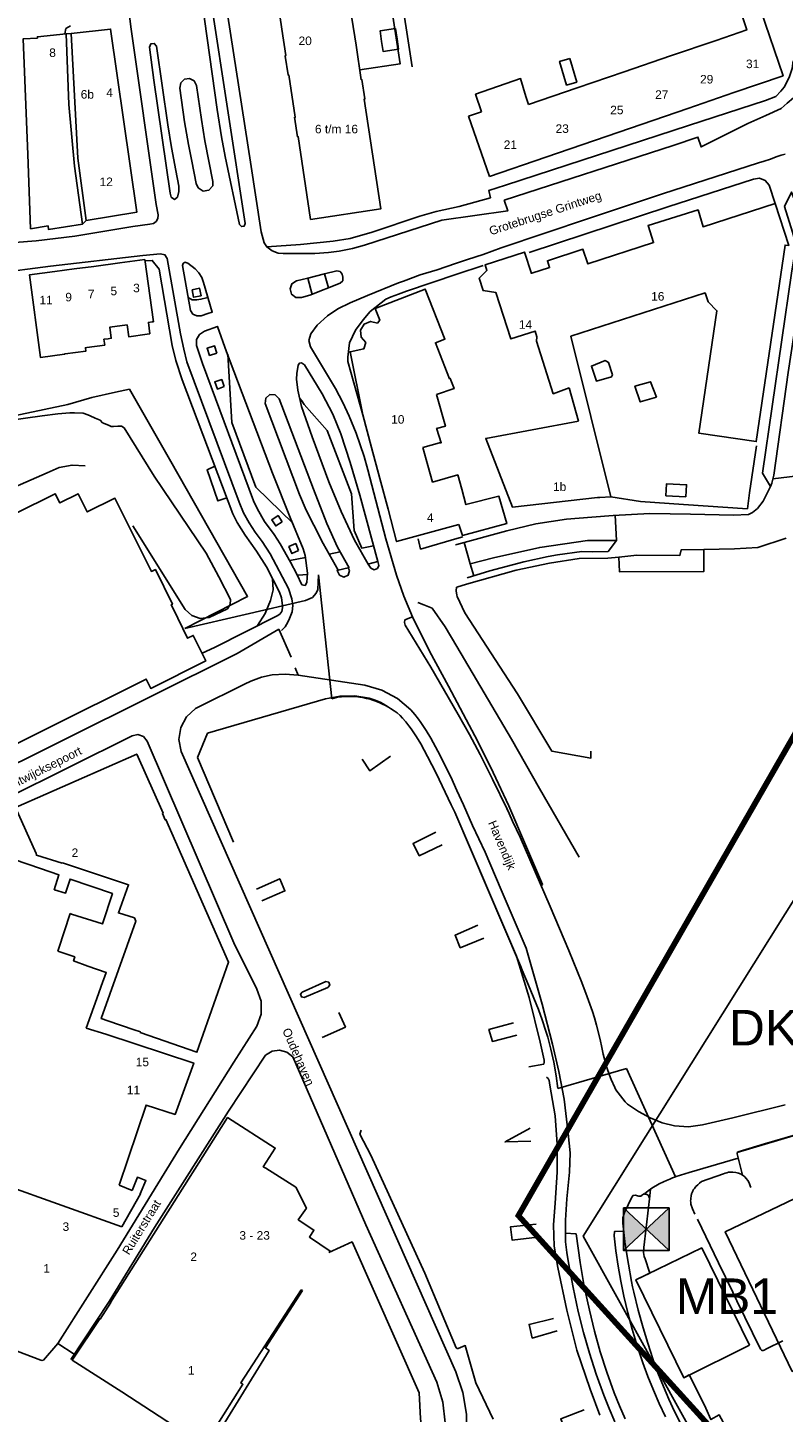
# Model space of a CAD drawing. Extents: x 158343 to 162498, y 431347 to 434500.
# Tile 18 of 220: x 158509 to 158641, y 433246 to 433490. Entities that reach past the tile are written whole.
import ezdxf

# ---------------------------------------------------------------- set-up
doc = ezdxf.new("R2010")
doc.units = 0
doc.header["$LTSCALE"] = 10
doc.header["$MEASUREMENT"] = 0
doc.layers.add('000_onzichtbaar', color=8, linetype='CONTINUOUS', plot=False)
doc.layers.add('MEET', color=6, linetype='CONTINUOUS', plot=False)
for name, color, linetype in [('33_trappen en balustraden', 252, 'CONTINUOUS'), ('44_plafonds', 8, 'CONTINUOUS'), ('47_binneninrichting', 8, 'CONTINUOUS'), ('BORING-MWH', 7, 'CONTINUOUS'), ('G02', 8, 'CONTINUOUS'), ('HUISNUM', 7, 'CONTINUOUS'), ('SONDERING', 7, 'CONTINUOUS'), ('STRNM', 7, 'CONTINUOUS'), ('T05', 8, 'CONTINUOUS'), ('X-XX-AL-grens_project-G', 7, 'AL-grens_project')]:
    doc.layers.add(name, color=color, linetype=linetype)
doc.styles.add('STANDAARD', font='arial.ttf')
doc.styles.get("Standard").update_dxf_attribs({"font": 'arial.ttf'})
doc.styles.add('Style-STANDARD', font='arial.ttf')
doc.linetypes.add('AL-grens_project', pattern='A,3.5,-2,[8,CCS.shx,S=2.5,R=0,X=0,Y=0],-2,3.5', length=11)

# ---------------------------------------------------------------- blocks, each defined once
blk = doc.blocks.new('SONDERING')
at = {"layer": 'SONDERING', "transparency": 33554687}
h = blk.add_hatch(color=256, dxfattribs=at)
h.dxf.hatch_style = 1
h.paths.add_polyline_path([(0, -1.65), (1.418, 0.843), (-1.418, 0.843)])
at = {"layer": 'SONDERING'}
blk.add_lwpolyline([(0, -1.65), (1.418, 0.843), (-1.418, 0.843), (0, -1.65)], dxfattribs=at)
blk.add_circle((0, 0), 1.65, dxfattribs=at)
blk.add_attdef('BNO', (-2.722, 3.368), '', height=2.5, dxfattribs=at)
blk = doc.blocks.new('BO-30M')
at = {"layer": 'BORING-MWH'}
blk.add_lwpolyline([(-1.6, 1.5), (1.6, 1.5), (1.6, -1.5), (-1.6, -1.5)], close=True, dxfattribs=at)
for points in [[(-1.6, 1.5), (1.6, -1.5)], [(1.6, 1.5), (-1.6, -1.5)]]:
    blk.add_lwpolyline(points, dxfattribs=at)
blk.add_solid([(-1.6, 1.5), (1.6, -1.5), (-1.6, -1.5), (1.6, 1.5)], dxfattribs=at)
at = {"layer": 'BORING-MWH', "style": 'STANDAARD'}
blk.add_attdef('BNO', (-3.034, 3.635), '', height=2.5, dxfattribs=at)

msp = doc.modelspace()

# ---------------------------------------------------------------- linework, layer by layer
at = {"layer": '000_onzichtbaar'}
msp.add_lwpolyline([(158938.02, 433446.9), (158913.82, 433419.8), (158897.46, 433403.47), (158885.65, 433394.63), (158873.13, 433386.84), (158860.88, 433380.57), (158782.77, 433347.86), (158766.1, 433341.07), (158677.46, 433305.16), (158633.18, 433291.97)], dxfattribs=at)
at = {"layer": '33_trappen en balustraden', "flags": 128}
for points in [[(158502.85, 433420.31), (158508.14, 433421.06), (158511.05, 433421.51), (158513.78, 433421.81), (158515.91, 433422.02), (158516.75, 433422.02), (158518.25, 433421.93), (158519.06, 433421.66), (158519.51, 433421.51), (158520.38, 433421.06), (158521.22, 433420.7), (158521.67, 433420.28), (158522.69, 433419.86), (158523.2, 433419.62), (158523.56, 433419.62), (158524.34, 433419.68), (158525, 433419.68), (158525.45, 433419.38), (158530.76, 433410.89), (158539.85, 433397.36), (158542.07, 433393.16)], [(158518.61, 433412.7), (158516.31, 433412.83), (158514.04, 433412.42), (158511.94, 433411.48)], [(158511.94, 433411.48), (158501.99, 433407.13), (158482.89, 433397.63), (158469.99, 433391.67)], [(158536.17, 433387.46), (158527.01, 433402.16)], [(158542.07, 433393.16), (158544.16, 433389.2)], [(158544.16, 433389.2), (158544.09, 433388.31), (158543.61, 433387.56)], [(158540.4, 433386.01), (158538.83, 433385.88), (158537.34, 433386.39), (158536.17, 433387.46)], [(158543.61, 433387.56), (158540.4, 433386.01)]]:
    msp.add_lwpolyline(points, dxfattribs=at)
at = {"layer": '44_plafonds', "flags": 128}
for points in [[(158553.16, 433489.48), (158552.44, 433494.24)], [(158632.6, 433478.3), (158641.23, 433481.26), (158637.3, 433492.72), (158634.1, 433491.62), (158634.84, 433489.34), (158629.45, 433487.49)], [(158566.21, 433486.62), (158565.49, 433491.37)], [(158508.53, 433467.45), (158507.7, 433487.74), (158510.23, 433487.89)], [(158510.23, 433487.89), (158510.23, 433488.13), (158515.25, 433488.63), (158515.74, 433476.21), (158516.75, 433465.39), (158518.17, 433455.2), (158512.17, 433454.24), (158512.12, 433454.86)], [(158516.17, 433488.72), (158523.09, 433489.47), (158527.68, 433457.26), (158518.81, 433455.8), (158517.33, 433466.77), (158516.17, 433488.72)], [(158553.76, 433484.73), (158553.75, 433484.79), (158553.86, 433484.81), (158553.16, 433489.48)], [(158570.7, 433487.3), (158570.42, 433489.14), (158573.12, 433489.55), (158573.4, 433487.72)], [(158570.7, 433487.3), (158570.96, 433485.54), (158573.67, 433485.96), (158573.4, 433487.72)], [(158566.21, 433486.62), (158567.13, 433480.58), (158567.23, 433480.6), (158567.75, 433477.2), (158567.63, 433477.17), (158570.56, 433457.89), (158558.21, 433456.02), (158556.04, 433470.57), (158555.91, 433470.56), (158555.39, 433473.96), (158555.51, 433473.98), (158554.38, 433481.42), (158554.26, 433481.41), (158553.76, 433484.73)], [(158629.45, 433487.49), (158621.43, 433484.75)], [(158603.76, 433484.33), (158604.99, 433480.15), (158603.2, 433479.62), (158601.97, 433483.8), (158603.76, 433484.33)], [(158621.43, 433484.75), (158613.3, 433481.97)], [(158596.04, 433477.61), (158595.11, 433480.78), (158587.19, 433478.02), (158588.26, 433474.93)], [(158613.3, 433481.97), (158605.03, 433479.14)], [(158605.03, 433479.14), (158596.5, 433476.22)], [(158624.52, 433475.53), (158632.6, 433478.3)], [(158596.5, 433476.22), (158596.04, 433477.61)], [(158616.45, 433472.77), (158624.52, 433475.53)], [(158588.26, 433474.93), (158585.96, 433474.15)], [(158589.64, 433463.58), (158585.96, 433474.15)], [(158608.09, 433469.9), (158616.45, 433472.77)], [(158599.57, 433466.98), (158608.09, 433469.9)], [(158512.12, 433454.86), (158509.02, 433454.38), (158508.53, 433467.45)], [(158589.64, 433463.58), (158599.57, 433466.98)], [(158603.92, 433435.5), (158627.53, 433443.1), (158628.05, 433441.51), (158629.6, 433439.96), (158626.44, 433418.43), (158636.52, 433416.95), (158641.59, 433451.51), (158642.21, 433451.42), (158639.83, 433458.81), (158627.16, 433454.73), (158626.3, 433457.69), (158617.5, 433454.96), (158618.48, 433451.93), (158606.9, 433448.2), (158606.07, 433450.76), (158599.83, 433448.75), (158600.21, 433447.55), (158597.07, 433446.54)], [(158524.73, 433448.38), (158529.08, 433448.96), (158530.6, 433438.02), (158530.4, 433438)], [(158597.07, 433446.54), (158597.02, 433446.52), (158595.82, 433450.27), (158588.88, 433448.03), (158589.2, 433447.03), (158587.84, 433445.67), (158588.53, 433443.51), (158590.75, 433443.18), (158593.38, 433435.01), (158597.67, 433436.39), (158597.99, 433435.38), (158597.88, 433434.63), (158600.86, 433425.38), (158603.63, 433426.4)], [(158514.99, 433432.39), (158515, 433432.3), (158510.78, 433431.73), (158508.83, 433446.25), (158513.26, 433446.84)], [(158513.26, 433446.84), (158516.68, 433447.3)], [(158516.68, 433447.3), (158520.12, 433447.76)], [(158520.12, 433447.76), (158524.73, 433448.38)], [(158569.97, 433437.8), (158570.38, 433438.28), (158569.57, 433440.33), (158578.36, 433443.78), (158581.81, 433434.99), (158580.15, 433434.34), (158582.64, 433428.01), (158582.74, 433428.05), (158583.43, 433426.28), (158580.36, 433425.24)], [(158526.01, 433437.46), (158522.93, 433437.05), (158523.19, 433435.11), (158522.63, 433435.04)], [(158529.5, 433435.83), (158526.29, 433435.35), (158526.01, 433437.46)], [(158530.4, 433438), (158529.72, 433437.92), (158530, 433435.9)], [(158567.94, 433434.4), (158567.12, 433435.32), (158567.01, 433436.54), (158567.64, 433437.6), (158568.77, 433438.08), (158569.97, 433437.8)], [(158521.91, 433434.94), (158522.05, 433433.92), (158518.89, 433433.49)], [(158522.63, 433435.04), (158521.91, 433434.94)], [(158530, 433435.9), (158529.5, 433435.83)], [(158567.94, 433434.4), (158567.55, 433433.25), (158565.15, 433432.76), (158567.38, 433421.68), (158568.91, 433415.93)], [(158609.04, 433407.14), (158610.98, 433407.23), (158603.92, 433435.5)], [(158515.11, 433432.41), (158514.99, 433432.39)], [(158518.89, 433433.49), (158518.66, 433433.46), (158518.75, 433432.88), (158515.11, 433432.41)], [(158580.36, 433425.24), (158581.89, 433419.67), (158580.36, 433419.25), (158580.39, 433419.16)], [(158603.63, 433426.4), (158605.28, 433420.53)], [(158605.28, 433420.53), (158588.99, 433417.51), (158593.7, 433405.41), (158608.6, 433407.12)], [(158580.39, 433419.16), (158581.16, 433416.76), (158580.85, 433416.76), (158577.95, 433415.9)], [(158568.91, 433415.93), (158570.38, 433410.45)], [(158577.95, 433415.9), (158578.84, 433412.74)], [(158584.78, 433408.57), (158584.07, 433411.1), (158579.65, 433409.84), (158578.84, 433412.74)], [(158570.38, 433410.45), (158571.82, 433405.05)], [(158455.69, 433373.04), (158453.44, 433373.79), (158455.58, 433380.18), (158456.85, 433379.76), (158513.35, 433407.8), (158514.15, 433406.19), (158517.38, 433407.8), (158518.99, 433404.58), (158523.83, 433407), (158530.26, 433394.12), (158530.94, 433394.46), (158533.93, 433388.37), (158533.74, 433388.28), (158534.06, 433387.6), (158536.6, 433382.39), (158537.59, 433382.88), (158539.8, 433378.4), (158530.14, 433373.58), (158529.34, 433375.2), (158493.9, 433357.56), (158454.89, 433370.65), (158455.69, 433373.04)], [(158584.28, 433402.4), (158584.93, 433400.43), (158592.68, 433402.53), (158591.3, 433407.34), (158585.51, 433405.87), (158584.78, 433408.57)], [(158620.65, 433407.41), (158620.77, 433409.56), (158624.28, 433409.38), (158624.15, 433407.26)], [(158624.15, 433407.26), (158620.65, 433407.41)], [(158571.82, 433405.05), (158573.33, 433399.39), (158584.28, 433402.4)], [(158608.6, 433407.12), (158609.04, 433407.14)], [(158506.39, 433352.64), (158509.98, 433344.54), (158510.06, 433344.24), (158514.59, 433342.85), (158514.6, 433342.89), (158526.23, 433339.05), (158524.45, 433334.11), (158527.27, 433333.21), (158527.51, 433332.67), (158521.43, 433315.52), (158522.62, 433315.13), (158527.21, 433313.57), (158528.33, 433313.17), (158528.3, 433313.08), (158538.24, 433309.62), (158543.8, 433325.44), (158532.79, 433350.5), (158532.68, 433350.45), (158532.18, 433351.57), (158532.29, 433351.63), (158527.67, 433362.03), (158506.39, 433352.64)], [(158510.79, 433341.91), (158499.06, 433345.87), (158497.42, 433341.04)], [(158510.79, 433341.91), (158513.99, 433340.82), (158513.17, 433338.16), (158513.23, 433338.14)], [(158513.23, 433338.14), (158515.16, 433337.6), (158515.96, 433340.06), (158523.39, 433337.5), (158521.63, 433332.17), (158516.19, 433333.91)], [(158513.92, 433327.72), (158515.97, 433333.98)], [(158516.19, 433333.91), (158515.97, 433333.98)], [(158513.8, 433327.36), (158513.92, 433327.72)], [(158513.8, 433327.36), (158516.78, 433326.38), (158516.57, 433325.65), (158519.1, 433324.76)], [(158519.1, 433324.76), (158522.31, 433323.64), (158521.44, 433321.23)], [(158518.81, 433313.82), (158520.96, 433319.89)], [(158520.96, 433319.89), (158521.44, 433321.23)], [(158524.58, 433286.22), (158529.31, 433300.31), (158534.4, 433298.67), (158537.69, 433307.7), (158522.27, 433312.77), (158518.81, 433313.82)], [(158525.05, 433249.89), (158516.33, 433255.46), (158521.18, 433262.75), (158521.24, 433262.71), (158523.13, 433265.59), (158523.06, 433265.63), (158543.62, 433298.13), (158552.01, 433292.75), (158549.91, 433289.47), (158550.33, 433289.21)], [(158673.02, 433298.11), (158631.08, 433278.05), (158642.83, 433253.49), (158677.99, 433270.31), (158676.1, 433274.3), (158682.97, 433277.56), (158673.02, 433298.11)], [(158550.33, 433289.21), (158555.6, 433285.91), (158557.49, 433282.2), (158556.06, 433280.15), (158558.81, 433278.35), (158558.02, 433277.12), (158561.63, 433274.66), (158561.45, 433274.38)], [(158504.11, 433286.42), (158525.07, 433278.89)], [(158526.89, 433285.28), (158524.58, 433286.22)], [(158526.89, 433285.28), (158527.8, 433287.62), (158529.29, 433287.04), (158528.29, 433284.71)], [(158525.07, 433278.89), (158528.35, 433284.69), (158528.29, 433284.71)], [(158561.45, 433274.38), (158565.51, 433276.27), (158577.3, 433249.72), (158577.55, 433245.22), (158577.99, 433240.67), (158578.14, 433240.56), (158577.85, 433240.22), (158576.52, 433234.82), (158569.04, 433222.67), (158540.52, 433240.24), (158550.93, 433257.18), (158550.27, 433257.62), (158556.8, 433267.71)], [(158635.31, 433258.12), (158626.94, 433275.2), (158615.38, 433269.6), (158623.79, 433252.4), (158635.31, 433258.12)], [(158525.05, 433249.89), (158539.5, 433240.47), (158546.33, 433251.23), (158545.96, 433251.47), (158556.55, 433267.87)], [(158556.55, 433267.87), (158556.8, 433267.71)]]:
    msp.add_lwpolyline(points, dxfattribs=at)
at = {"layer": '47_binneninrichting', "flags": 128}
for points in [[(158542.4, 433500), (158542.61, 433498.58), (158547.68, 433466.09), (158549.54, 433453.85), (158550.08, 433451.9), (158550.53, 433451.18), (158551.46, 433450.49), (158552.51, 433450.1), (158553.41, 433450.01), (158555.84, 433450.01), (158558.99, 433450.04), (158561.36, 433450.19), (158563.25, 433450.46), (158565.56, 433450.88), (158567.66, 433451.51), (158581.29, 433455.9)], [(158571.41, 433500), (158571.55, 433499.04), (158573.93, 433483.34), (158566.86, 433482.3)], [(158576.04, 433482.85), (158573.77, 433497.7), (158580.55, 433500)], [(158525.94, 433495.69), (158526.62, 433489.86), (158531.11, 433458.64)], [(158545.75, 433455.12), (158543.23, 433467.1), (158542.59, 433470.53), (158541.83, 433475.35), (158539.16, 433494.15), (158540.72, 433494.21), (158546.74, 433455.28)], [(158516.02, 433490.06), (158515.21, 433489.57), (158515.01, 433488.65)], [(158515.25, 433488.63), (158516.17, 433488.72)], [(158531.14, 433486.49), (158530.75, 433486.96), (158530.14, 433486.88), (158529.89, 433486.32)], [(158529.89, 433486.32), (158530.69, 433480.5), (158533.55, 433460.65), (158533.75, 433459.9)], [(158531.14, 433486.49), (158533.14, 433472.62), (158533.77, 433468.66), (158534.56, 433464.6), (158535.07, 433461.83), (158535.05, 433460.9), (158534.81, 433459.91)], [(158592.44, 433462.01), (158624.6, 433472.54), (158638.13, 433476.89), (158639.93, 433477.64), (158640.86, 433478.57), (158641.43, 433479.29), (158642.27, 433480.94), (158642.81, 433482.56), (158643.02, 433483.88)], [(158638.19, 433474.31), (158640.92, 433475.51), (158641.94, 433476.47), (158643.05, 433477.4), (158643.74, 433478.3), (158644.4, 433479.32), (158645, 433480.82), (158645.39, 433482.2), (158645.96, 433484.3)], [(158538.2, 433479.53), (158537.79, 433480.36), (158536.97, 433480.79), (158536.05, 433480.66), (158535.39, 433480), (158535.24, 433479.09)], [(158535.24, 433479.09), (158536.07, 433473.16), (158536.78, 433469.21), (158537.37, 433466.23), (158538.14, 433462.34), (158538.45, 433461.55)], [(158538.2, 433479.53), (158539.06, 433473.59), (158539.65, 433469.83), (158541.07, 433462.7), (158541.03, 433461.91)], [(158621.94, 433468.99), (158626.26, 433470.48), (158626.83, 433468.77), (158635.05, 433472.89), (158638.19, 433474.31)], [(158592.24, 433459.42), (158621.94, 433468.99)], [(158607.05, 433456.19), (158620.07, 433460.54), (158636.93, 433465.94), (158637.89, 433466.24), (158639, 433466.63), (158640.02, 433466.99), (158640.89, 433467.29), (158641.61, 433467.47)], [(158638.79, 433462.05), (158638.09, 433462.86), (158637.09, 433463.24), (158636.04, 433463.09)], [(158538.45, 433461.55), (158539.32, 433461), (158540.34, 433461.15), (158541.03, 433461.91)], [(158592.44, 433462.01), (158589.53, 433461.07), (158589.81, 433459.82), (158584.33, 433458.28), (158580.29, 433457.43), (158577.41, 433456.56), (158569.01, 433453.8), (158565.17, 433452.66), (158562.17, 433452.19), (158556.44, 433451.58), (158550.52, 433451.19)], [(158596.61, 433450.22), (158621, 433458.23), (158636.04, 433463.09)], [(158639.03, 433409.09), (158638.34, 433410.26), (158637.59, 433411.4), (158642.69, 433446.56), (158643.41, 433450.91), (158643.32, 433452.32), (158642.9, 433453.79), (158641.49, 433458.29), (158642.72, 433460.81), (158643.56, 433458.5), (158645, 433453.67), (158645.33, 433451.99), (158645.15, 433449.08), (158642.15, 433429.13), (158639.6, 433411.07), (158639.24, 433409.63), (158639.03, 433409.09)], [(158638.79, 433462.05), (158639.83, 433458.81)], [(158639.45, 433410.41), (158645.75, 433411.16), (158646.32, 433420.64), (158647.79, 433436.21), (158650.7, 433462.25), (158643.32, 433459.46)], [(158531.11, 433458.64), (158531.43, 433456.81)], [(158533.75, 433459.9), (158534.28, 433459.53), (158534.81, 433459.91)], [(158581.29, 433455.9), (158592.85, 433457.52), (158592.24, 433459.42)], [(158531.43, 433456.81), (158531.37, 433456.2), (158531.07, 433455.67)], [(158568.22, 433442.65), (158573.69, 433444.85), (158574.56, 433445.18), (158577.47, 433446.29), (158580.44, 433447.16), (158583.68, 433448.24), (158585.81, 433448.96), (158588.51, 433449.86), (158591.72, 433451.03), (158607.05, 433456.19)], [(158530, 433455.18), (158527, 433454.75), (158516.79, 433453.07), (158510.03, 433452.24), (158503.22, 433451.71)], [(158531.07, 433455.67), (158530.59, 433455.31), (158530, 433455.18)], [(158545.75, 433455.12), (158546.07, 433454.75), (158546.55, 433454.83), (158546.74, 433455.28)], [(158464.19, 433443.77), (158470.7, 433444.13), (158481.47, 433444.88), (158493.35, 433445.78), (158502.56, 433446.53), (158512.52, 433447.79), (158528.72, 433449.68)], [(158528.72, 433449.68), (158531.87, 433449.99)], [(158529.29, 433448.71), (158530.39, 433448.8), (158531.63, 433447.26), (158533.92, 433433.84), (158534.53, 433431.23), (158535.67, 433427.83), (158544.56, 433404.26), (158545.33, 433402.71), (158546.74, 433400.51), (158548.73, 433397.7), (158550.45, 433394.93), (158552.73, 433390.48), (158553.09, 433389.48), (158553.27, 433388.12)], [(158533.01, 433449.13), (158532.63, 433449.81), (158531.87, 433449.99)], [(158533.01, 433449.13), (158535.34, 433435.88), (158535.94, 433433.23), (158536.46, 433431), (158545.67, 433406.3), (158546.42, 433404.41), (158547.4, 433402.67), (158548.48, 433401.02), (158549.7, 433399.38), (158551.14, 433397.21), (158554.32, 433391.13), (158554.92, 433389.33), (158555.1, 433388.14), (158554.98, 433387.02), (158554.53, 433385.83)], [(158536.14, 433448.47), (158535.8, 433448.29), (158535.72, 433447.92)], [(158535.72, 433447.92), (158537.1, 433439.98)], [(158536.14, 433448.47), (158536.62, 433448.34), (158537.94, 433447.34), (158538.57, 433446.62), (158539.09, 433445.8), (158539.4, 433444.92), (158540.95, 433439.71), (158540.18, 433439.45), (158539, 433439.07)], [(158557.71, 433445.71), (158560.64, 433446.43)], [(158560.64, 433446.43), (158562.82, 433446.97)], [(158560.64, 433446.43), (158561.34, 433443.98)], [(158563.77, 433446.36), (158563.41, 433446.85), (158562.82, 433446.97)], [(158563.77, 433446.36), (158563.91, 433445.84)], [(158564.75, 433431.05), (158564.75, 433431.77), (158565.08, 433434.29), (158566.1, 433436.54), (158567.45, 433438.34), (158568.71, 433439.81), (158571.41, 433441.97), (158572.37, 433442.42), (158573.66, 433442.9), (158575.04, 433443.38), (158583.91, 433446.38), (158588.51, 433447.94)], [(158538.99, 433442.6), (158538.71, 433443.92), (158537.42, 433443.62), (158537.65, 433442.32), (158538.99, 433442.6)], [(158555.73, 433445.22), (158554.93, 433444.69), (158554.61, 433443.79), (158554.88, 433442.87), (158555.65, 433442.3), (158556.6, 433442.3)], [(158555.73, 433445.22), (158557.71, 433445.71)], [(158556.6, 433442.3), (158558.11, 433442.7), (158563.41, 433444.8)], [(158557.71, 433445.71), (158558.49, 433442.83)], [(158563.41, 433444.8), (158563.87, 433445.22), (158563.91, 433445.84)], [(158536.69, 433442.31), (158537.41, 433441.88), (158538.24, 433441.85)], [(158538.24, 433441.85), (158538.96, 433441.97), (158539.91, 433442.2)], [(158539.91, 433442.2), (158540.06, 433442.37), (158540.1, 433442.59)], [(158558.23, 433435.9), (158559.4, 433437.42), (158561.2, 433439.04), (158563, 433440.27), (158565.16, 433441.35), (158568.22, 433442.65)], [(158537.1, 433439.98), (158537.55, 433439.37), (158538.24, 433439.04), (158539, 433439.07)], [(158539.59, 433436.36), (158541.84, 433437.2), (158543.47, 433432.72), (158551.51, 433411.41), (158554.63, 433403.63), (158556.93, 433398.09), (158557.28, 433396.93), (158557.68, 433393.85), (158557.55, 433392.19)], [(158539.59, 433436.36), (158538.7, 433435.81), (158538.2, 433434.89), (158538.2, 433433.84)], [(158558.23, 433435.9), (158557.91, 433434.75), (158558.19, 433433.6)], [(158538.2, 433433.84), (158539.2, 433430.68), (158548.21, 433406.57), (158548.88, 433405.06), (158550.12, 433402.92), (158551.84, 433400.6), (158552.89, 433399), (158554.69, 433395.76), (158555.8, 433393.64), (158556.66, 433391.76)], [(158541.73, 433432.53), (158541.34, 433433.77), (158540.04, 433433.36), (158540.48, 433432.12), (158541.73, 433432.53)], [(158543.67, 433432.32), (158544.39, 433420.3), (158548.57, 433408.92), (158555.15, 433402.54)], [(158558.19, 433433.6), (158562.6, 433426.29), (158563.9, 433423.8), (158565.01, 433421.45), (158566.23, 433418.44), (158567.6, 433414.35), (158568.29, 433412), (158571.46, 433399.88)], [(158568.82, 433394.72), (158568.31, 433395.4), (158565.95, 433399.65), (158563.57, 433404.65), (158561.45, 433409.91), (158558.47, 433417.79), (158556.63, 433423.1), (158556, 433425.98), (158555.75, 433427.93), (158555.77, 433428.9), (158556.05, 433430.39)], [(158556.63, 433430.78), (158556.25, 433430.72), (158556.05, 433430.39)], [(158556.63, 433430.78), (158557.14, 433430.44), (158560.26, 433425.33), (158562.1, 433421.76), (158562.91, 433419.93), (158563.52, 433418.31), (158565.16, 433413.28), (158566.89, 433407.52), (158570.05, 433395.86)], [(158567.38, 433421.68), (158564.75, 433431.05)], [(158611.25, 433428.71), (158610.56, 433430.87), (158609.96, 433431.2), (158607.56, 433430.24), (158608.43, 433427.6), (158611.1, 433428.32), (158611.25, 433428.71)], [(158543.06, 433426.66), (158542.62, 433427.87), (158541.39, 433427.44), (158541.85, 433426.18), (158543.06, 433426.66)], [(158618.99, 433424.75), (158617.94, 433427.48), (158615.21, 433426.7), (158616.14, 433423.94), (158618.99, 433424.75)], [(158552.69, 433424.5), (158552.02, 433425.17), (158551.07, 433425.21), (158550.34, 433424.61), (158550.22, 433423.66)], [(158565.02, 433394.79), (158562.96, 433398.41), (158561.07, 433402.54), (158558.71, 433408.58), (158552.69, 433424.5)], [(158556.3, 433424.55), (158556.68, 433424.12), (158557.09, 433423.47), (158561.1, 433418.9), (158565.43, 433407.77), (158565.88, 433401.3), (158567.2, 433398.24), (158569.29, 433398.66)], [(158550.22, 433423.66), (158556.27, 433407.64), (158557.45, 433404.91), (158558.76, 433402.26), (158560.4, 433399.04)], [(158610.98, 433407.23), (158616.17, 433406.45), (158623.73, 433405.91), (158634.95, 433405.16), (158635.31, 433407.92), (158636.56, 433416.21)], [(158543.5, 433407.06), (158541.93, 433406.52), (158540.04, 433411.97), (158541.41, 433412.61)], [(158583.7, 433398.79), (158583.91, 433398.84), (158592.68, 433401.29), (158597.81, 433402.49), (158603.18, 433403.33), (158607.62, 433403.69), (158611.37, 433403.99), (158617.82, 433404.29), (158624.96, 433404.17), (158632.49, 433404.02), (158635.13, 433404.14), (158635.85, 433404.5), (158636.75, 433405.22), (158637.74, 433406.51), (158639.03, 433409.09)], [(158553.21, 433402.86), (158552.5, 433403.95), (158551.38, 433403.23), (158552.1, 433402.14), (158553.21, 433402.86)], [(158611.94, 433399.58), (158611.73, 433404.01)], [(158571.46, 433399.88), (158573.33, 433393.49)], [(158577.1, 433399.89), (158577.55, 433398.07), (158583.91, 433399.94), (158584.94, 433400.24)], [(158627.29, 433397.98), (158632.67, 433398.08), (158636.78, 433398.32), (158641.78, 433399.97)], [(158556.12, 433397.83), (158555.61, 433399.03), (158554.4, 433398.51), (158554.93, 433397.27), (158556.12, 433397.83)], [(158560.4, 433399.04), (158563.05, 433394.37)], [(158561.46, 433397.19), (158563.39, 433397.58)], [(158586.26, 433395.44), (158585.21, 433399.21)], [(158585.75, 433393.01), (158589.71, 433394.24), (158595.68, 433395.8), (158599.97, 433396.73), (158601.62, 433397.06), (158605.88, 433397.63), (158607.74, 433397.57), (158610.47, 433397.63), (158611.94, 433399.58), (158606.84, 433399.55), (158598.47, 433398.35), (158590.37, 433396.55), (158586.26, 433395.44)], [(158627.29, 433397.98), (158627.33, 433394.14), (158612.49, 433394.04), (158612.4, 433396.66)], [(158615.54, 433397), (158623.1, 433396.94), (158623.31, 433397.9), (158627.29, 433397.98)], [(158554.55, 433396.06), (158557.34, 433396.57)], [(158568.3, 433395.42), (158570.05, 433395.86)], [(158568.82, 433394.72), (158569.36, 433394.44), (158569.95, 433394.62), (158570.23, 433395.16)], [(158570.05, 433395.86), (158570.23, 433395.16)], [(158583.86, 433391.35), (158583.91, 433391.37), (158585.6, 433391.9), (158594.36, 433394.36), (158600.18, 433395.56)], [(158586.26, 433395.44), (158586.89, 433393.37)], [(158600.18, 433395.56), (158605.43, 433396.38), (158610.41, 433396.45), (158612.4, 433396.66)], [(158612.4, 433396.66), (158615.54, 433397)], [(158551.2, 433389.01), (158551.63, 433390.91), (158551.52, 433392.85)], [(158556.01, 433393.49), (158557.65, 433393.6)], [(158563.08, 433394.38), (158562.87, 433394.3), (158563.3, 433393.45)], [(158564.84, 433394.75), (158563.08, 433394.38)], [(158563.3, 433393.45), (158564.07, 433393.1), (158564.84, 433393.46), (158565.08, 433394.27)], [(158564.84, 433394.75), (158565.02, 433394.79)], [(158565.08, 433394.27), (158564.84, 433394.75)], [(158573.33, 433393.49), (158574.62, 433389.79), (158576.13, 433386.17)], [(158556.66, 433391.76), (158557.25, 433391.66), (158557.55, 433392.19)], [(158607.44, 433362.56), (158607.47, 433361.33), (158600.6, 433362.56), (158594.54, 433372.61), (158585.3, 433386.86), (158583.95, 433389.74), (158583.91, 433389.96), (158583.77, 433390.7), (158583.86, 433391.36)], [(158548.91, 433384.6), (158550.23, 433386.71), (158551.2, 433389.01)], [(158552.83, 433386.6), (158553.17, 433387.11), (158553.3, 433387.72), (158553.27, 433388.12)], [(158577.03, 433388.66), (158578.1, 433388.27), (158579.57, 433387.7), (158581.88, 433384.37), (158583.91, 433380.92), (158593.49, 433364.63), (158598.44, 433355.96)], [(158539.14, 433379.75), (158541.32, 433380.77), (158552.33, 433386.32), (158552.83, 433386.6)], [(158553.1, 433383.75), (158553.73, 433384.41), (158554.2, 433385.2), (158554.53, 433385.83)], [(158574.76, 433385.65), (158574.69, 433385.16), (158574.85, 433384.69)], [(158576.13, 433386.17), (158574.76, 433385.65)], [(158576.13, 433386.17), (158579.09, 433380.12), (158582.43, 433373.96), (158587.59, 433364.22), (158590.29, 433358.78), (158593.07, 433352.94), (158596.14, 433345.65), (158598.97, 433339.1), (158598.7, 433338.9)], [(158552.61, 433383.97), (158545.31, 433379.73)], [(158554.8, 433379.07), (158552.61, 433383.97)], [(158574.85, 433384.69), (158579.33, 433377.33), (158584.17, 433368.99)], [(158545.31, 433379.73), (158499.53, 433356.91)], [(158551.46, 433375.95), (158549.57, 433375.54), (158547.74, 433374.87)], [(158556.04, 433375.88), (158553.75, 433376.1), (158551.46, 433375.95)], [(158556.04, 433375.88), (158555.53, 433377.2)], [(158556.04, 433375.88), (158567.76, 433374.11)], [(158546.94, 433374.49), (158537.99, 433370.03)], [(158547.74, 433374.87), (158547.34, 433374.69), (158546.94, 433374.49)], [(158575.85, 433369.78), (158573.49, 433371.81), (158570.75, 433373.28), (158567.76, 433374.11)], [(158560.85, 433371.74), (158540.08, 433365.68)], [(158568.52, 433371.85), (158565.97, 433372.25), (158563.39, 433372.21), (158560.85, 433371.74)], [(158568.52, 433371.85), (158569.54, 433371.49), (158570.43, 433371.12), (158570.96, 433370.83), (158571.45, 433370.55), (158571.91, 433370.26), (158572.28, 433370.05), (158572.92, 433369.61), (158573.41, 433369.25), (158573.95, 433368.78), (158574.39, 433368.36), (158574.97, 433367.72), (158575.5, 433367.01), (158575.87, 433366.46), (158576.81, 433365.06), (158577.6, 433363.8), (158578.76, 433361.6), (158580.25, 433358.64), (158582.89, 433353.12), (158583.53, 433351.79), (158594.37, 433326.51)], [(158537.99, 433370.03), (158536.42, 433368.58), (158535.42, 433366.7), (158535.09, 433364.58), (158535.48, 433362.48)], [(158575.85, 433369.78), (158576.54, 433369.01), (158577.16, 433368.18), (158577.56, 433367.59), (158578.51, 433366.16), (158579.36, 433364.82), (158580.57, 433362.53), (158582.83, 433358.02), (158583.91, 433355.65), (158585.07, 433353.08), (158586.69, 433349.48), (158588.86, 433344.8), (158591.7, 433338.15), (158593.79, 433333.25), (158596.09, 433327.89)], [(158584.17, 433368.99), (158586.11, 433365.48), (158588, 433361.95)], [(158526.85, 433365.24), (158504.73, 433354.22)], [(158529.52, 433364.28), (158528.85, 433365.09), (158527.87, 433365.44), (158526.85, 433365.24)], [(158529.52, 433364.28), (158544.73, 433328.84)], [(158539.68, 433364.71), (158538.35, 433361.41)], [(158540.08, 433365.68), (158539.68, 433364.71)], [(158583.76, 433253.41), (158535.47, 433362.48)], [(158538.35, 433361.41), (158544.7, 433346.55)], [(158567.27, 433361.13), (158568.61, 433359.1), (158572.26, 433361.63)], [(158588, 433361.95), (158590.17, 433357.62), (158592.79, 433352.24)], [(158598.44, 433355.96), (158605.43, 433343.93)], [(158592.29, 433353.35), (158593.08, 433351.59), (158593.71, 433350.23)], [(158593.71, 433350.24), (158595.02, 433347.42), (158600.3, 433335.21), (158603.56, 433327.48), (158605.86, 433321.86), (158606.83, 433319.34), (158607.73, 433316.77), (158608.09, 433315.66), (158608.47, 433314.34), (158609.12, 433311.86), (158609.4, 433310.47), (158609.64, 433309.28), (158609.79, 433308.61), (158610.28, 433306.93), (158610.71, 433305.56)], [(158580.2, 433348.31), (158576.23, 433346.31), (158577.32, 433344.15), (158581.35, 433346.07)], [(158548.7, 433338.3), (158552.8, 433340.12), (158553.72, 433337.97), (158549.63, 433336.21)], [(158587.61, 433331.95), (158583.59, 433330.18), (158584.52, 433327.97), (158588.66, 433329.67)], [(158548.8, 433320.71), (158544.73, 433328.84)], [(158600.69, 433311.01), (158598.92, 433318.07), (158596.09, 433327.89)], [(158599.27, 433308.2), (158598.54, 433311.4), (158596.64, 433319.21), (158594.37, 433326.51)], [(158556.75, 433320.19), (158560.87, 433322.02)], [(158561.24, 433320.99), (158561.59, 433321.41), (158561.4, 433321.92), (158560.87, 433322.02)], [(158548.78, 433314.2), (158549.55, 433316.32), (158549.56, 433318.58), (158548.8, 433320.71)], [(158556.75, 433320.19), (158556.42, 433319.8), (158556.61, 433319.32), (158557.11, 433319.24)], [(158557.11, 433319.24), (158561.24, 433320.99)], [(158560.25, 433312.18), (158564.34, 433314.03), (158563.17, 433316.57)], [(158593.88, 433314.78), (158589.56, 433313.6), (158590.17, 433311.51), (158594.48, 433312.59)], [(158513.79, 433258.41), (158524.22, 433274.79), (158535.21, 433292.67), (158544.73, 433307.86), (158548.78, 433314.2)], [(158555.1, 433308.82), (158554.06, 433309.65), (158552.77, 433310), (158551.45, 433309.8), (158550.32, 433309.09)], [(158602.78, 433301.38), (158601.81, 433306.21), (158600.69, 433311.01)], [(158550.32, 433309.09), (158543.78, 433299.27), (158530.8, 433278.79)], [(158580.38, 433251.62), (158567.91, 433279.25), (158555.1, 433308.82)], [(158596.55, 433307.05), (158599.17, 433307.53)], [(158599.17, 433307.53), (158599.28, 433307.86), (158599.27, 433308.2)], [(158600.14, 433304.64), (158599.97, 433304.98), (158599.68, 433305.23)], [(158610.71, 433305.56), (158611.03, 433304.79), (158611.66, 433303.42)], [(158600.27, 433303.83), (158600.14, 433304.64)], [(158601.16, 433298.4), (158600.27, 433303.83)], [(158611.66, 433303.42), (158611.82, 433302.98), (158613.48, 433300.88), (158613.88, 433300.5)], [(158669.61, 433302.61), (158666.21, 433301.63), (158655.69, 433298.65), (158637.97, 433293.53), (158633.33, 433292.11)], [(158603.47, 433295.31), (158602.78, 433301.38)], [(158617.87, 433298.08), (158615.8, 433299.17), (158613.88, 433300.5)], [(158641.62, 433300.38), (158632.39, 433298.07), (158627.08, 433296.82)], [(158601.52, 433288.52), (158601.53, 433293.46), (158601.16, 433298.4)], [(158622.18, 433296.65), (158619.96, 433297.18), (158617.87, 433298.08)], [(158568.79, 433291.5), (158566.86, 433295.21), (158567.13, 433295.91)], [(158596.91, 433294), (158592.4, 433293.84), (158592.4, 433293.86), (158596.81, 433296.26)], [(158603.7, 433288.55), (158603.8, 433291.94), (158603.47, 433295.31)], [(158627.08, 433296.82), (158624.64, 433296.48), (158622.18, 433296.65)], [(158568.79, 433291.5), (158578.27, 433270.8), (158583.77, 433257.66)], [(158616.89, 433284.74), (158617.54, 433285.22), (158617.94, 433285.51), (158618.37, 433285.81), (158618.89, 433286.13), (158619.48, 433286.46), (158620.22, 433286.84), (158620.75, 433287.07), (158621.33, 433287.32), (158621.79, 433287.52), (158622.42, 433287.75), (158623.23, 433288.02), (158624.75, 433288.47), (158633.36, 433291)], [(158633.33, 433292.11), (158633.18, 433291.97), (158633.16, 433291.76)], [(158633.16, 433291.76), (158633.54, 433290.37), (158634.11, 433288.02)], [(158601.2, 433283.08), (158601.52, 433288.52)], [(158603.25, 433283.86), (158603.7, 433288.55)], [(158626.23, 433286.32), (158626.56, 433286.62), (158626.92, 433286.88), (158630.77, 433288.24)], [(158630.77, 433288.24), (158631.05, 433288.34), (158631.33, 433288.43)], [(158631.33, 433288.43), (158631.62, 433288.5), (158631.91, 433288.52)], [(158631.91, 433288.52), (158632.42, 433288.52), (158632.92, 433288.47), (158633.42, 433288.35), (158633.89, 433288.16)], [(158633.89, 433288.16), (158634.11, 433288.02)], [(158634.11, 433288.02), (158634.22, 433287.95), (158634.51, 433287.69)], [(158625.4, 433285.27), (158625.51, 433285.47), (158625.64, 433285.65)], [(158625.64, 433285.65), (158625.92, 433286), (158626.23, 433286.32)], [(158634.52, 433287.69), (158634.77, 433287.39), (158635.01, 433287.08)], [(158635.01, 433287.08), (158635.19, 433286.78), (158635.34, 433286.47)], [(158635.34, 433286.47), (158635.47, 433286.15), (158635.56, 433285.82)], [(158601.64, 433271.75), (158601.02, 433275.5), (158600.87, 433279.29), (158601.2, 433283.08)], [(158603.02, 433276.29), (158602.98, 433280.08), (158603.25, 433283.86)], [(158613.35, 433281.44), (158614.64, 433284.14)], [(158614.64, 433284.14), (158614.88, 433284.43), (158615.25, 433284.47)], [(158615.25, 433284.47), (158615.86, 433284.33)], [(158615.86, 433284.33), (158616.07, 433284.31), (158616.29, 433284.32)], [(158616.29, 433284.32), (158616.39, 433284.47)], [(158617.75, 433283.82), (158617.71, 433284.05), (158617.67, 433284.27), (158617.61, 433284.37), (158617.5, 433284.49), (158617.32, 433284.6), (158617.1, 433284.68), (158616.94, 433284.68), (158616.81, 433284.69), (158616.39, 433284.47)], [(158617.74, 433270.97), (158616.98, 433273.31), (158616.81, 433273.7), (158616.78, 433274.07), (158616.72, 433274.43), (158616.75, 433275.26), (158617.59, 433282.34), (158617.75, 433283.82)], [(158625.74, 433281.17), (158625.3, 433282.08), (158625.04, 433282.93), (158625, 433283.27), (158624.98, 433283.51), (158625, 433283.71), (158625.02, 433283.92), (158625.08, 433284.38)], [(158625.08, 433284.38), (158625.1, 433284.5), (158625.13, 433284.62), (158625.16, 433284.74), (158625.2, 433284.85)], [(158625.21, 433284.85), (158625.3, 433285.06), (158625.4, 433285.27)], [(158613.07, 433279.57), (158613.1, 433280.52), (158613.35, 433281.44)], [(158516.08, 433255.62), (158522.81, 433265.79), (158530.8, 433278.79)], [(158597.84, 433279.4), (158593.36, 433278.92), (158593.63, 433276.6), (158598.08, 433277.09)], [(158613.51, 433275.8), (158613.07, 433279.57)], [(158626.17, 433280.26), (158629.89, 433272.58), (158632.38, 433267.44), (158633.13, 433265.9)], [(158604.88, 433277.68), (158602.97, 433277.79)], [(158603.02, 433276.29), (158603.25, 433274.42), (158603.54, 433272.56)], [(158604.88, 433277.68), (158605.2, 433275.15), (158605.57, 433272.62)], [(158611.55, 433277.36), (158611.6, 433278.08), (158613.23, 433278.15)], [(158611.55, 433277.36), (158611.85, 433274.68), (158612.24, 433272.01)], [(158613.51, 433275.8), (158613.54, 433275.62), (158613.57, 433275.44)], [(158613.57, 433275.44), (158614.08, 433272.36), (158614.62, 433269.28)], [(158603.22, 433264.28), (158601.64, 433271.75)], [(158603.54, 433272.56), (158604.32, 433268.28), (158605.24, 433264.02)], [(158605.57, 433272.62), (158606.3, 433268.42), (158607.19, 433264.24)], [(158612.24, 433272.01), (158612.7, 433269.34), (158613.25, 433266.7)], [(158614.62, 433269.28), (158614.8, 433268.34), (158615, 433267.41)], [(158613.25, 433266.7), (158613.94, 433263.8), (158614.71, 433260.93)], [(158615, 433267.41), (158615.77, 433264.28), (158616.62, 433261.17)], [(158607.31, 433250.35), (158605.02, 433257.24), (158603.22, 433264.28)], [(158605.24, 433264.02), (158606.17, 433260.34), (158607.22, 433256.69)], [(158607.19, 433264.24), (158608.09, 433260.59), (158609.12, 433256.97)], [(158633.13, 433265.9), (158637.25, 433257.41), (158637.33, 433257.33), (158637.42, 433257.26), (158637.58, 433257.19), (158637.71, 433257.19), (158637.92, 433257.23), (158638.33, 433257.46), (158641.2, 433258.86)], [(158600.89, 433262.8), (158596.59, 433261.76), (158597.17, 433259.36), (158601.52, 433260.64)], [(158616.62, 433261.17), (158617.44, 433258.44), (158618.34, 433255.74)], [(158499.24, 433259.89), (158510.82, 433255.45)], [(158614.71, 433260.93), (158615.61, 433257.97), (158616.6, 433255.03)], [(158511.29, 433255.46), (158513.79, 433258.41)], [(158513.79, 433258.41), (158516.67, 433256.51)], [(158583.77, 433257.66), (158583.93, 433257.54), (158584.14, 433257.53)], [(158584.14, 433257.53), (158585.39, 433258.03), (158587.25, 433251.51)], [(158607.22, 433256.69), (158608.41, 433253), (158609.72, 433249.35)], [(158609.12, 433256.97), (158610.29, 433253.34), (158611.58, 433249.75)], [(158510.82, 433255.45), (158511.05, 433255.4), (158511.29, 433255.46)], [(158616.6, 433255.03), (158617.48, 433252.61), (158618.44, 433250.22)], [(158618.34, 433255.74), (158619.23, 433253.27), (158620.2, 433250.83)], [(158579.01, 433233.94), (158580.6, 433237.25), (158581.55, 433240.79), (158581.84, 433244.45), (158581.44, 433248.1), (158580.38, 433251.62)], [(158581.99, 433231.4), (158583.77, 433234.78), (158584.99, 433238.41), (158585.61, 433242.18), (158585.6, 433246.01), (158584.99, 433249.78), (158583.76, 433253.41)], [(158587.25, 433251.51), (158590.28, 433245.1)], [(158624.84, 433252.71), (158627.68, 433247.01), (158628.55, 433245.04), (158630, 433245.85)], [(158609.06, 433245.8), (158607.31, 433250.35)], [(158609.72, 433249.35), (158610.66, 433246.97), (158611.68, 433244.63)], [(158611.58, 433249.75), (158612.49, 433247.45), (158613.48, 433245.19)], [(158618.44, 433250.22), (158619.46, 433247.86), (158620.56, 433245.53)], [(158620.2, 433250.83), (158621.15, 433248.64), (158622.17, 433246.48)], [(158606.28, 433246.77), (158602.18, 433245.19), (158603, 433242.88)], [(158622.17, 433246.48), (158623.93, 433243.02), (158625.8, 433239.61)]]:
    msp.add_lwpolyline(points, dxfattribs=at)
at = {"layer": 'G02', "flags": 128}
for points in [[(158515.58, 433423.5), (158519.77, 433424.69)], [(158519.77, 433424.69), (158523.95, 433425.64)], [(158523.95, 433425.64), (158526.41, 433426.2)], [(158526.41, 433426.2), (158533.67, 433413.43)], [(158498.9, 433419.98), (158515.58, 433423.5)], [(158533.67, 433413.43), (158547.14, 433389.73), (158536.12, 433384.08)], [(158536.12, 433384.08), (158557.35, 433389.03), (158558.54, 433389.54), (158559.2, 433390.32), (158559.48, 433390.94), (158559.61, 433393.51)], [(158559.61, 433393.51), (158561.92, 433371.75)], [(158561.92, 433371.75), (158562.95, 433372.01), (158563.63, 433372.11), (158563.93, 433372.14), (158564.61, 433372.16), (158565.18, 433372.17), (158565.84, 433372.16), (158566.29, 433372.12), (158566.52, 433372.1), (158566.85, 433372.04), (158567.37, 433371.95), (158568.05, 433371.81), (158568.68, 433371.65), (158569.17, 433371.5), (158569.7, 433371.32), (158570.39, 433371.04), (158570.83, 433370.82), (158571.36, 433370.55), (158571.91, 433370.26), (158572.28, 433370.05), (158572.92, 433369.61), (158573.41, 433369.25), (158573.95, 433368.78), (158574.39, 433368.36), (158574.97, 433367.72), (158575.5, 433367.01), (158575.87, 433366.46), (158576.81, 433365.06), (158577.6, 433363.8), (158578.76, 433361.6), (158580.25, 433358.64), (158582.89, 433353.12), (158583.53, 433351.79), (158595.11, 433324.78), (158595.41, 433324.04), (158595.41, 433324.04), (158596.51, 433321.41), (158598.24, 433317.12), (158598.88, 433315.29), (158599.57, 433313.31), (158599.88, 433312.28), (158600.43, 433310.16), (158600.94, 433307.86), (158601.36, 433305.48), (158601.68, 433303.22)], [(158601.68, 433303.22), (158613.74, 433306.74)], [(158613.74, 433306.74), (158622.33, 433287.72)], [(158617.75, 433283.82), (158617.94, 433285.51)], [(158617.94, 433285.51), (158618.37, 433285.81), (158618.89, 433286.13), (158619.48, 433286.46), (158620.22, 433286.84), (158620.75, 433287.07), (158621.33, 433287.32), (158621.79, 433287.52), (158622.33, 433287.72)], [(158617.74, 433270.97), (158616.98, 433273.31), (158616.81, 433273.7), (158616.78, 433274.07), (158616.72, 433274.43), (158616.75, 433275.26), (158617.59, 433282.34), (158617.75, 433283.82)], [(158617.81, 433270.77), (158617.74, 433270.97)], [(158624.75, 433252.88), (158623.79, 433252.4), (158615.38, 433269.6), (158617.81, 433270.77)], [(158624.83, 433252.71), (158624.75, 433252.88)], [(158631.68, 433239.21), (158631.9, 433239.85), (158632.01, 433240.6), (158632.01, 433241.66), (158631.71, 433242.68), (158631.05, 433243.91), (158630, 433245.85), (158628.55, 433245.04), (158627.68, 433247.01), (158624.84, 433252.71), (158624.83, 433252.71)]]:
    msp.add_lwpolyline(points, dxfattribs=at)
at = {"layer": 'MEET', "const_width": 1}
msp.add_lwpolyline([(159217.96, 434088.85), (159435.98, 434020.25), (159504.62, 433836.46), (159784.94, 433953.55), (159866.41, 433734.33), (159822.4, 433519.03), (159655.9, 433512.46), (159222.15, 433324.12), (159221.05, 433289.09), (159066.14, 433159.95), (158988.58, 433123), (158887.87, 433065.24), (158810.46, 433043.05), (158594.73, 433280.89), (158643.69, 433366.24), (158736.01, 433394.89), (158840.95, 433432.1), (158907.6, 433472.41), (158902.41, 433599.51), (159112.89, 433678.64), (159214.78, 433765.28), (159227.57, 433847.1)], close=True, dxfattribs=at)
at = {"layer": 'T05', "flags": 128}
msp.add_lwpolyline([(158518.17, 433455.2), (158518.81, 433455.8)], dxfattribs=at)
at = {"layer": 'X-XX-AL-grens_project-G', "ltscale": 0.1, "flags": 128}
msp.add_lwpolyline([(158951.24, 433442.77), (158989.76, 433399.71, -0.23464), (158994.65, 433254.26), (158961.6, 433168.57), (158883.05, 433077.97), (158813.18, 433049.46), (158654.07, 433244.25), (158624.44, 433244.25), (158606.11, 433277.3), (158657.82, 433359.82), (158841.7, 433419.6), (158951.24, 433442.77)], format="xyb", dxfattribs=at)

# ---------------------------------------------------------------- block references
at = {"layer": 'BORING-MWH'}
ref = msp.add_blockref('BO-30M', (158617.2, 433278.48), dxfattribs=dict(at, xscale=2.5, yscale=2.5, zscale=2.5))
ref.add_attrib('BNO', 'MB1', (158622.38, 433263.59), dxfattribs={"height": 6.25, "style": 'STANDAARD'})
at = {"layer": 'SONDERING'}
ref = msp.add_blockref('SONDERING', (158649, 433303), dxfattribs=dict(at, xscale=2.5, yscale=2.5, zscale=2.5))
ref.add_attrib('BNO', 'DKM201', (158631.72, 433310.8), dxfattribs={"height": 6.25})

# ---------------------------------------------------------------- texts
at = {"layer": 'HUISNUM', "style": 'Style-STANDARD'}
for s, p in [('20', (158556.1, 433486.66)), ('29', (158626.64, 433479.91)), ('27', (158618.75, 433477.21)), ('3', (158527.04, 433443.21)), ('11', (158510.58, 433441.08)), ('7', (158519.09, 433442.14))]:
    msp.add_text(s, height=1.5, rotation=0.0573, dxfattribs=at).set_placement(p)
for s, p in [('8', (158512.3, 433484.57)), ('31', (158634.71, 433482.61)), ('6b', (158517.83, 433477.25)), ('4', (158522.32, 433477.54)), ('25', (158610.86, 433474.5)), ('6 t/m 16', (158558.98, 433471.15)), ('23', (158601.26, 433471.22)), ('21', (158592.15, 433468.4)), ('12', (158521.14, 433461.87)), ('5', (158523.06, 433442.68)), ('9', (158515.12, 433441.61)), ('16', (158618.05, 433441.74)), ('14', (158594.81, 433436.79)), ('10', (158572.37, 433420.11)), ('1b', (158600.81, 433408.27)), ('4', (158578.66, 433402.85)), ('2', (158516.23, 433343.93)), ('15', (158527.5, 433307.15)), ('11', (158525.93, 433302.22)), ('5', (158523.47, 433280.67)), ('3', (158514.64, 433278.2)), ('3 - 23', (158545.71, 433276.66)), ('2', (158537.09, 433272.9)), ('1', (158511.25, 433270.86)), ('1', (158536.66, 433252.93))]:
    msp.add_text(s, height=1.5, dxfattribs=at).set_placement(p)
at = {"layer": 'STRNM', "style": 'Style-STANDARD'}
for s, rotation, p in [('Grotebrugse Grintweg', 18.1268, (158589.88, 433453.2)), ('Santwijcksepoort', 26.7444, (158504.03, 433354.96)), ('Havendijk', 292.8976, (158589.38, 433349.96)), ('Oudehaven', 293.6425, (158553.21, 433313.46)), ('Ruiterstraat', 58.3287, (158526.31, 433273.85))]:
    msp.add_text(s, height=1.5, rotation=rotation, dxfattribs=at).set_placement(p)

doc.saveas('drawing.dxf')
